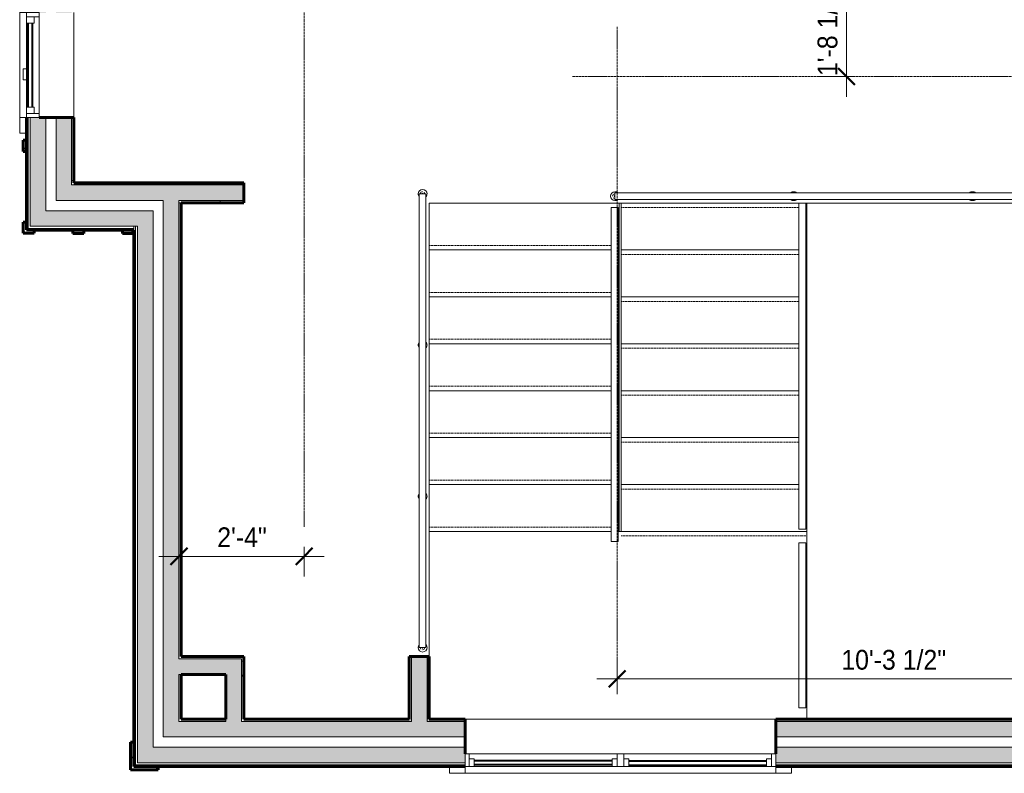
# Model space of a CAD drawing. Header units: inches. Extents: x -625 to 48, y -220 to 256.
# Tile 1 of 9: x -549 to -328, y -183 to -14. Entities that reach past the tile are written whole.
import ezdxf

# ---------------------------------------------------------------- set-up
doc = ezdxf.new("R2010")
doc.units = ezdxf.units.IN
doc.header["$MEASUREMENT"] = 0
doc.linetypes.add('3B Center Short', pattern=[0.59375, 0.375, -0.0625, 0.09375, -0.0625])
doc.linetypes.add('Overhead 1_16_', pattern=[0.101562, 0.0625, -0.039062])
for name, color, linetype, lineweight in [('A-ANNO-DIMS', 1, 'Continuous', 9), ('A-ANNO-DIMS-48', 1, 'Continuous', 9), ('A-DETL', 5, 'Continuous', 9), ('A-FLOR-HRAL', 1, 'Continuous', 9), ('A-FLOR-OTLN', 6, 'Continuous', 18), ('A-FLOR-STRS', 2, 'Continuous', 9), ('A-GLAZ', 6, 'Continuous', 18), ('A-GLAZ-GLAS', 6, 'Continuous', 40), ('A-WALL', 2, 'Continuous', 18), ('A-WALL-MBNI', 2, 'Continuous', 18), ('A-WALL-PATT', 2, 'Continuous', 60), ('I-WALL', 2, 'Continuous', 18)]:
    doc.layers.add(name, color=color, linetype=linetype, lineweight=lineweight)
doc.styles.add('Arial_1', font='arial.ttf', dxfattribs={"width": 0.9, "height": 4.425898})
doc.dimstyles.new('Linear_-_3_32__Arial_Utility_Plans', dxfattribs={"dimscale": 12, "dimtxt": 4.5, "dimasz": 0.3125, "dimexe": 0.375, "dimexo": 0.375, "dimgap": 0.0625, "dimtad": 1, "dimrnd": 0.25, "dimzin": 3, "dimdsep": 46, "dimlunit": 4, "dimtxsty": 'Arial_1', "dimblk1": 'OBLIQUE', "dimblk2": 'OBLIQUE', "dimsah": 1, "dimcen": 0.09, "dimdle": 0.375, "dimazin": 0, "dimtfac": 1, "dimtix": 1, "dimtmove": 0, "dimatfit": 3, "dimfxl": 1, "dimtvp": 1, "dimfrac": 2, "dimtolj": 1, "dimtzin": 0, "dimarcsym": 2})
pattern_1 = [(135, (0, 0), (-4.006467, -4.006467), [])]
pattern_2 = [(0, (0, 0), (15.36, 3.84), [0.634, -10.886, 0.634, -10.886, -61.44]), (0, (0, 0), (15.36, 3.84), [-23.04, 0.634, -22.406, 0.634, -10.886, -26.88]), (0, (0, 0), (15.36, 3.84), [-57.6, 0.634, -7.046, 0.634, -18.566]), (120, (5.76, 1.92), (-11.005538, 11.38215), [0.634, -10.886, 0.634, -10.886, -61.44]), (120, (5.76, 1.92), (-11.005538, 11.38215), [-23.04, 0.634, -22.406, 0.634, -10.886, -26.88]), (120, (5.76, 1.92), (-11.005538, 11.38215), [-57.6, 0.634, -7.046, 0.634, -18.566]), (240, (7.68, 9.6), (-4.354462, -15.22215), [0.634, -10.886, 0.634, -10.886, -61.44]), (240, (7.68, 9.6), (-4.354462, -15.22215), [-23.04, 0.634, -22.406, 0.634, -10.886, -26.88]), (240, (7.68, 9.6), (-4.354462, -15.22215), [-57.6, 0.634, -7.046, 0.634, -18.566])]
pattern_3 = [(45, (0, 0), (-4.006467, 4.006467), []), (135, (0, 0), (-4.006467, -4.006467), [])]

# ---------------------------------------------------------------- blocks, each defined once
blk = doc.blocks.new('Single Casement - 2050CS-2109808-Second Floor Utility Plan')
at = {"layer": 'A-GLAZ'}
for p, q in [((-11.75, 6.81), (-15.25, 6.81)), ((-15.25, 6.81), (-15.25, 5.31)), ((-11.75, 5.31), (-11.75, 6.81)), ((-11.75, 6.81), (11.75, 6.81)), ((15.25, 6.81), (11.75, 6.81)), ((11.75, 6.81), (11.75, 5.31)), ((15.25, 5.31), (15.25, 6.81)), ((11.75, 5.31), (-11.75, 5.31)), ((-11.75, 5.31), (-11.75, 2.44)), ((-10.83, 2.44), (-10.83, 5.31)), ((-10.83, 5.31), (-9.38, 5.31)), ((-9.38, 5.31), (-9.38, 3.6)), ((9.37, 5.31), (-0.73, 5.31)), ((10.83, 5.31), (9.37, 5.31)), ((9.37, 5.31), (9.37, 3.6)), ((9.37, 3.6), (9.37, 5.31)), ((10.83, 5.31), (10.83, 2.44)), ((11.75, 2.44), (11.75, 5.31)), ((-11.75, 2.44), (11.75, 2.44)), ((-9.38, 3.6), (-10.83, 3.6)), ((9.37, 3.6), (10.83, 3.6))]:
    blk.add_line(p, q, dxfattribs=at)
at = {"layer": 'A-GLAZ-GLAS'}
for p, q in [((9.37, 5), (-9.38, 5)), ((9.37, 4), (-9.38, 4))]:
    blk.add_line(p, q, dxfattribs=at)
blk = doc.blocks.new('Double Casement - _2_211510CS-2775949-Second Floor Utility Plan')
at = {"layer": 'A-GLAZ'}
for p, q in [((-34.75, 6.81), (-38.25, 6.81)), ((-38.25, 6.81), (-38.25, 5.31)), ((-34.75, 5.31), (-34.75, 6.81)), ((-34.75, 6.81), (34.75, 6.81)), ((38.25, 6.81), (34.75, 6.81)), ((34.75, 6.81), (34.75, 5.31)), ((38.25, 5.31), (38.25, 6.81)), ((34.75, 5.31), (-34.75, 5.31)), ((-34.75, 5.31), (-34.75, 2.44)), ((-33.83, 2.44), (-33.83, 5.31)), ((-33.83, 5.31), (-32.68, 5.31)), ((-32.68, 5.31), (-32.68, 3.59)), ((-1.86, 5.31), (-0.73, 5.31)), ((-1.86, 3.59), (-1.86, 5.31)), ((-0.73, 5.31), (-0.73, 2.44)), ((0.73, 5.31), (0.73, 2.44)), ((1.86, 5.31), (0.73, 5.31)), ((1.86, 3.59), (1.86, 5.31)), ((33.83, 5.31), (32.68, 5.31)), ((32.68, 5.31), (32.68, 3.59)), ((33.83, 5.31), (33.83, 2.44)), ((34.75, 2.44), (34.75, 5.31)), ((-34.75, 2.44), (34.75, 2.44)), ((-32.68, 3.59), (-33.83, 3.59)), ((-0.73, 3.59), (-1.86, 3.59)), ((0.73, 3.59), (1.86, 3.59)), ((32.68, 3.59), (33.83, 3.59))]:
    blk.add_line(p, q, dxfattribs=at)
at = {"layer": 'A-GLAZ-GLAS'}
for p, q in [((-1.86, 5), (-32.68, 5)), ((1.86, 4.93), (32.68, 4.93)), ((-1.86, 3.99), (-32.68, 3.99)), ((1.86, 4.05), (32.68, 4.05))]:
    blk.add_line(p, q, dxfattribs=at)
blk = doc.blocks.new('Railing - Post-Round-Core Mounting-1646273-Second Floor Utility Plan')
at = {"layer": 'A-FLOR-HRAL'}
for radius, start, end in [(0.999976, 0, 180), (0.501495, 90, 178.01719008), (0.141713, 9.92324709, 170.07675291), (0.501495, 1.98280992, 45), (0.999976, 180, 220.25966122), (0.999976, 319.74033878, 360)]:
    blk.add_arc((0, -0.015625), radius, start, end, dxfattribs=at)
blk = doc.blocks.new('Railing - Post-Round-Core Mounting-V3-Second Floor Utility Plan')
at = {"layer": 'A-FLOR-HRAL'}
for radius, start, end in [(0.999976, 139.7520567, 180), (0.999976, 0, 40.2479433), (0.999976, 180, 360), (0.501495, 180, 225), (0.141713, 180, 0), (0.501495, 270, 0)]:
    blk.add_arc((0, -0.015625), radius, start, end, dxfattribs=at)
blk = doc.blocks.new('Railing - Post-Round-Core Mounting-V4-Second Floor Utility Plan')
at = {"layer": 'A-FLOR-HRAL'}
for start, end in [(139.7520567, 180), (0, 40.2479433), (180, 220.2479433), (319.7520567, 360)]:
    blk.add_arc((0, -0.015625), 0.999976, start, end, dxfattribs=at)
blk = doc.blocks.new('Railing - Railing-713493-Second Floor Utility Plan')
at = {"layer": 'A-FLOR-HRAL'}
for p, q in [((-459.29, -52.92), (-459.29, -154.42)), ((-459.29, -52.92), (-457.79, -52.92)), ((-457.79, -154.42), (-457.79, -52.92)), ((-457.79, -154.42), (-459.29, -154.42))]:
    blk.add_line(p, q, dxfattribs=at)
at = {"rotation": 180}
for name, p in [('Railing - Post-Round-Core Mounting-V3-Second Floor Utility Plan', (-458.54, -52.92)), ('Railing - Post-Round-Core Mounting-V4-Second Floor Utility Plan', (-458.54, -86.75)), ('Railing - Post-Round-Core Mounting-V4-Second Floor Utility Plan', (-458.54, -120.58)), ('Railing - Post-Round-Core Mounting-1646273-Second Floor Utility Plan', (-458.54, -154.42))]:
    blk.add_blockref(name, p, dxfattribs=at)
blk = doc.blocks.new('Railing - Post-Round-Core Mounting-V5-Second Floor Utility Plan')
at = {"layer": 'A-FLOR-HRAL'}
for radius, start, end in [(0.999976, 0, 180), (0.501495, 90, 178.01719008), (0.141713, 9.92324709, 170.07675291), (0.501495, 1.98280992, 45), (0.999976, 180, 220.25388961), (0.999976, 319.7520567, 360)]:
    blk.add_arc((0, -0.015625), radius, start, end, dxfattribs=at)
blk = doc.blocks.new('Railing - Post-Round-Core Mounting-V6-Second Floor Utility Plan')
at = {"layer": 'A-FLOR-HRAL'}
for radius, start, end in [(0.999976, 139.7520567, 180), (0.999976, 0, 40.25360207), (0.999976, 180, 360), (0.501495, 180, 225), (0.141713, 180, 0), (0.501495, 272.17470154, 0)]:
    blk.add_arc((0, -0.015625), radius, start, end, dxfattribs=at)
blk = doc.blocks.new('Railing - Railing-894671-Second Floor Utility Plan')
at = {"layer": 'A-FLOR-HRAL'}
for p, q in [((-215.54, -52.67), (-415.54, -52.67)), ((-415.54, -54.17), (-415.54, -52.67)), ((-215.54, -52.67), (-215.54, -54.17)), ((-415.54, -54.17), (-215.54, -54.17))]:
    blk.add_line(p, q, dxfattribs=at)
at = {"extrusion": (0, 0, -1), "zscale": -1, "rotation": 270}
for name, p in [('Railing - Post-Round-Core Mounting-V5-Second Floor Utility Plan', (415.54, -53.42)), ('Railing - Post-Round-Core Mounting-V4-Second Floor Utility Plan', (375.54, -53.42)), ('Railing - Post-Round-Core Mounting-V4-Second Floor Utility Plan', (335.54, -53.42)), ('Railing - Post-Round-Core Mounting-V4-Second Floor Utility Plan', (295.54, -53.42)), ('Railing - Post-Round-Core Mounting-V4-Second Floor Utility Plan', (255.54, -53.42)), ('Railing - Post-Round-Core Mounting-V6-Second Floor Utility Plan', (215.54, -53.42))]:
    blk.add_blockref(name, p, dxfattribs=at)
blk = doc.blocks.new('Railing - Railing-1626505-Second Floor Utility Plan')
at = {"layer": 'A-FLOR-HRAL'}
for p, q in [((-416.32, -55.92), (-414.82, -55.92)), ((-416.32, -130.67), (-416.32, -55.92)), ((-414.82, -130.67), (-414.82, -55.92)), ((-414.82, -130.67), (-416.32, -130.67))]:
    blk.add_line(p, q, dxfattribs=at)
blk = doc.blocks.new('Railing - Railing-1626509-Second Floor Utility Plan')
at = {"layer": 'A-FLOR-HRAL'}
for p, q in [((-374.34, -131), (-372.84, -131)), ((-374.34, -131), (-374.34, -167.92)), ((-372.84, -131), (-372.84, -167.92)), ((-372.84, -167.92), (-374.34, -167.92))]:
    blk.add_line(p, q, dxfattribs=at)
blk = doc.blocks.new('Railing - Railing-1627492-Second Floor Utility Plan')
at = {"layer": 'A-FLOR-HRAL'}
for p, q in [((-374.34, -54.95), (-374.34, -127.92)), ((-372.84, -54.95), (-372.84, -127.92)), ((-372.84, -127.92), (-374.34, -127.92))]:
    blk.add_line(p, q, dxfattribs=at)
blk = doc.blocks.new('DIMBLOCK22-Second Floor Utility Plan')
at = {"layer": 'A-ANNO-DIMS-48', "transparency": 16777216}
for p, q in [((-415.04, -163.27), (-415.04, -156.92)), ((-291.66, -163.27), (-291.66, -156.92)), ((-419.54, -161.42), (-291.66, -161.42)), ((-415.04, -161.42), (-415.04, -163.27)), ((-291.66, -161.42), (-291.66, -163.27))]:
    blk.add_line(p, q, dxfattribs=at)
at = {"layer": 'A-ANNO-DIMS-48', "lineweight": 50, "transparency": 16777216}
for p, q in [((-415.04, -161.42), (-413.16, -159.55)), ((-291.66, -161.42), (-289.78, -159.55)), ((-415.04, -161.42), (-416.91, -163.3)), ((-291.66, -161.42), (-293.53, -163.3))]:
    blk.add_line(p, q, dxfattribs=at)
at = {"layer": 'A-ANNO-DIMS-48', "color": 0, "transparency": 16777216, "insert": (-364.88, -154.93), "char_height": 4.426, "width": 27.6646, "attachment_point": 1, "line_spacing_factor": 0.938532, "style": 'Arial_1'}
blk.add_mtext('10\'-3 1/2"', dxfattribs=at)
blk = doc.blocks.new('_Oblique')
at = {"color": 0, "linetype": 'ByBlock', "lineweight": -2}
blk.add_line((-0.5, -0.5), (0.5, 0.5), dxfattribs=at)
blk = doc.blocks.new('DIMBLOCK24-Second Floor Utility Plan')
at = {"layer": 'A-ANNO-DIMS-48', "transparency": 16777216}
for p, q in [((-513.04, -135.86), (-513.04, -129.51)), ((-485.04, -131.87), (-485.04, -138.51)), ((-485.04, -134.01), (-485.04, -131.87)), ((-517.54, -134.01), (-480.54, -134.01)), ((-513.04, -134.01), (-513.04, -135.86))]:
    blk.add_line(p, q, dxfattribs=at)
at = {"layer": 'A-ANNO-DIMS-48', "lineweight": 50, "transparency": 16777216}
for p, q in [((-513.04, -134.01), (-511.16, -132.13)), ((-485.04, -134.01), (-483.16, -132.13)), ((-513.04, -134.01), (-514.91, -135.88)), ((-485.04, -134.01), (-486.91, -135.88))]:
    blk.add_line(p, q, dxfattribs=at)
at = {"layer": 'A-ANNO-DIMS-48', "color": 0, "transparency": 16777216, "insert": (-504.47, -127.52), "char_height": 4.426, "width": 13.0431, "attachment_point": 1, "line_spacing_factor": 0.938532, "style": 'Arial_1'}
blk.add_mtext('2\'-4"', dxfattribs=at)
blk = doc.blocks.new('DIMBLOCK27-Second Floor Utility Plan')
at = {"layer": 'A-ANNO-DIMS-48', "transparency": 16777216}
for p, q in [((-363.7, -31.17), (-363.7, -1.92)), ((-361.85, -6.42), (-368.2, -6.42)), ((-363.7, -6.42), (-361.85, -6.42)), ((-361.85, -26.67), (-368.2, -26.67)), ((-363.7, -26.67), (-361.85, -26.67))]:
    blk.add_line(p, q, dxfattribs=at)
at = {"layer": 'A-ANNO-DIMS-48', "lineweight": 50, "transparency": 16777216}
for p, q in [((-363.7, -6.42), (-365.58, -4.54)), ((-363.7, -6.42), (-361.83, -8.29)), ((-363.7, -26.67), (-365.58, -24.79)), ((-363.7, -26.67), (-361.83, -28.54))]:
    blk.add_line(p, q, dxfattribs=at)
at = {"layer": 'A-ANNO-DIMS-48', "color": 0, "transparency": 16777216, "insert": (-370.19, -26.55), "char_height": 4.426, "width": 24.0092, "attachment_point": 1, "rotation": 90, "line_spacing_factor": 0.938532, "style": 'Arial_1'}
blk.add_mtext('1\'-8 1/4"', dxfattribs=at)

msp = doc.modelspace()

# ---------------------------------------------------------------- hatches: boundary and pattern name
at = {"layer": 'A-WALL-PATT'}
h = msp.add_hatch(color=256, dxfattribs=at)
h.paths.add_polyline_path([(-546.286, -60.168), (-542.786, -60.168), (-542.786, -35.855), (-546.286, -35.855), (-546.286, -57.718)], flags=0)
h.paths.add_polyline_path([(-544.286, -12.355), (-542.786, -12.355), (-542.786, 24.145), (-546.286, 24.145), (-546.286, -12.355)], flags=0)
h.paths.add_polyline_path([(-546.286, 47.645), (-542.786, 47.645), (-542.786, 68.332), (-546.286, 68.332), (-546.286, 62.082)], flags=0)
h = msp.add_hatch(color=256, dxfattribs=at)
h.paths.add_polyline_path([(-537.036, -54.418), (-537.036, -35.855), (-540.536, -35.855), (-540.536, -54.418)], flags=0)
h.paths.add_polyline_path([(-540.536, -12.355), (-537.036, -12.355), (-537.036, 24.145), (-540.536, 24.145)], flags=0)
h.paths.add_polyline_path([(-537.036, 47.645), (-537.036, 62.582), (-540.536, 62.582), (-540.536, 47.645)], flags=0)
at = {"layer": 'A-WALL-PATT', "lineweight": 9}
h = msp.add_hatch(dxfattribs=at)
h.set_pattern_fill('FP_2', color=256, style=0, pattern_type=2)
h.set_pattern_definition(pattern_2)
h.paths.add_polyline_path([(-537.036, -50.918), (-536.536, -50.918), (-536.536, -35.855), (-537.036, -35.855), (-537.036, -40.585)], flags=0)
h.paths.add_polyline_path([(-536.536, -12.355), (-536.536, 24.145), (-537.036, 24.145), (-537.036, -12.355)], flags=0)
h.paths.add_polyline_path([(-536.536, 47.645), (-536.536, 62.082), (-537.036, 62.082), (-537.036, 47.645)], flags=0)
h = msp.add_hatch(dxfattribs=at)
h.set_pattern_fill('FP_3', color=256, style=0, pattern_type=2)
h.set_pattern_definition(pattern_3)
h.paths.add_polyline_path([(-547.911, -43.411), (-547.161, -43.411), (-547.161, -40.911), (-547.911, -40.911)], flags=0)
h = msp.add_hatch(dxfattribs=at)
h.set_pattern_fill('FP_2', color=256, style=0, pattern_type=2)
h.set_pattern_definition(pattern_2)
h.paths.add_polyline_path([(-536.536, -50.918), (-513.036, -50.918), (-513.036, -50.418), (-536.536, -50.418)], flags=0)
h = msp.add_hatch(dxfattribs=at)
h.set_pattern_fill('FP_2', color=256, style=0, pattern_type=2)
h.set_pattern_definition(pattern_2)
h.paths.add_polyline_path([(-498.536, -50.918), (-498.536, -50.418), (-513.036, -50.418), (-513.036, -50.918)], flags=0)
at = {"layer": 'A-WALL-PATT'}
for points in [[(-514.295, -54.418), (-513.036, -54.418), (-513.036, -50.918), (-537.036, -50.918), (-537.036, -54.418), (-516.536, -54.418)], [(-513.036, -54.418), (-498.536, -54.418), (-498.536, -50.918), (-513.036, -50.918)], [(-513.036, -174.418), (-513.036, -54.418), (-516.536, -54.418), (-516.536, -174.418), (-514.295, -174.418)], [(-522.286, -60.168), (-518.786, -60.168), (-518.786, -56.668), (-542.786, -56.668), (-542.786, -60.168), (-522.786, -60.168)], [(-518.786, -180.168), (-518.786, -60.168), (-522.286, -60.168), (-522.286, -180.168)], [(-457.536, -170.918), (-457.536, -156.418), (-461.036, -156.418), (-461.036, -170.918)], [(-499.036, -170.918), (-499.036, -160.418), (-502.536, -160.418), (-502.536, -170.918)]]:
    msp.add_hatch(color=256, dxfattribs=at).paths.add_polyline_path(points, flags=0)
at = {"layer": 'A-WALL-PATT', "lineweight": 9}
h = msp.add_hatch(dxfattribs=at)
h.set_pattern_fill('FP_2', color=256, style=0, pattern_type=2)
h.set_pattern_definition(pattern_2)
h.paths.add_polyline_path([(-512.536, -54.918), (-498.536, -54.918), (-498.536, -54.418), (-513.036, -54.418), (-513.036, -54.918)], flags=0)
h = msp.add_hatch(dxfattribs=at)
h.set_pattern_fill('FP_2', color=256, style=0, pattern_type=2)
h.set_pattern_definition(pattern_2)
h.paths.add_polyline_path([(-512.536, -170.918), (-512.536, -160.418), (-513.036, -160.418), (-513.036, -170.918)], flags=0)
h.paths.add_polyline_path([(-513.036, -156.418), (-512.536, -156.418), (-512.536, -54.918), (-513.036, -54.918), (-513.036, -143.384)], flags=0)
h = msp.add_hatch(dxfattribs=at)
h.set_pattern_fill('FP_3', color=256, style=0, pattern_type=2)
h.set_pattern_definition(pattern_3)
h.paths.add_polyline_path([(-547.911, -61.73), (-545.411, -61.73), (-545.411, -60.98), (-547.161, -60.98), (-547.161, -59.23), (-547.911, -59.23)], flags=0)
h = msp.add_hatch(dxfattribs=at)
h.set_pattern_fill('FP_3', color=256, style=0, pattern_type=2)
h.set_pattern_definition(pattern_3)
h.paths.add_polyline_path([(-536.786, -61.793), (-534.286, -61.793), (-534.286, -61.043), (-536.786, -61.043)], flags=0)
h = msp.add_hatch(dxfattribs=at)
h.set_pattern_fill('FP_3', color=256, style=0, pattern_type=2)
h.set_pattern_definition(pattern_3)
h.paths.add_polyline_path([(-525.661, -61.793), (-523.161, -61.793), (-523.161, -61.043), (-525.661, -61.043)], flags=0)
h = msp.add_hatch(dxfattribs=at)
h.set_pattern_fill('FP_1', color=256, style=0, pattern_type=2)
h.set_pattern_definition(pattern_1)
h.paths.add_polyline_path([(-522.786, -181.043), (-522.786, -60.168), (-523.161, -60.168), (-523.161, -181.043)], flags=0)
at = {"layer": 'A-WALL-PATT', "lineweight": 18}
msp.add_hatch(color=256, dxfattribs=at).paths.add_polyline_path([(-512.536, -160.418), (-499.036, -160.418), (-499.036, -156.918), (-513.036, -156.918), (-513.036, -160.418)], flags=0)
at = {"layer": 'A-WALL-PATT', "lineweight": 9}
h = msp.add_hatch(dxfattribs=at)
h.set_pattern_fill('FP_2', color=256, style=0, pattern_type=2)
h.set_pattern_definition(pattern_2)
h.paths.add_polyline_path([(-498.536, -170.918), (-498.536, -156.918), (-499.036, -156.918), (-499.036, -170.918)], flags=0)
h = msp.add_hatch(dxfattribs=at)
h.set_pattern_fill('FP_2', color=256, style=0, pattern_type=2)
h.set_pattern_definition(pattern_2)
h.paths.add_polyline_path([(-457.536, -170.418), (-457.036, -170.418), (-457.036, -156.418), (-457.536, -156.418), (-457.536, -160.518)], flags=0)
at = {"layer": 'A-WALL-PATT'}
h = msp.add_hatch(color=256, dxfattribs=at)
h.paths.add_polyline_path([(-51.536, -174.418), (-51.536, -170.918), (-91.537, -170.918), (-91.537, -174.418), (-52.036, -174.418)], flags=0)
h.paths.add_polyline_path([(-479.108, -174.418), (-449.036, -174.418), (-449.036, -170.918), (-513.036, -170.918), (-513.036, -174.418), (-496.702, -174.418)], flags=0)
h.paths.add_polyline_path([(-305.036, -174.418), (-305.036, -170.918), (-379.536, -170.918), (-379.536, -174.418), (-338.357, -174.418)], flags=0)
h.paths.add_polyline_path([(-161.037, -174.418), (-161.037, -170.918), (-235.536, -170.918), (-235.536, -174.418), (-197.606, -174.418)], flags=0)
at = {"layer": 'A-WALL-PATT', "lineweight": 9}
h = msp.add_hatch(dxfattribs=at)
h.set_pattern_fill('FP_2', color=256, style=0, pattern_type=2)
h.set_pattern_definition(pattern_2)
h.paths.add_polyline_path([(-56.856, -170.918), (-52.036, -170.918), (-52.036, -170.418), (-91.537, -170.418), (-91.537, -170.918)], flags=0)
h.paths.add_polyline_path([(-379.536, -170.918), (-305.036, -170.918), (-305.036, -170.418), (-379.536, -170.418)], flags=0)
h.paths.add_polyline_path([(-235.536, -170.918), (-212.036, -170.918), (-212.036, -170.418), (-235.536, -170.418)], flags=0)
h.paths.add_polyline_path([(-161.037, -170.918), (-161.037, -170.418), (-208.536, -170.418), (-208.536, -170.918), (-197.606, -170.918)], flags=0)
h.paths.add_polyline_path([(-498.536, -170.918), (-461.036, -170.918), (-461.036, -170.418), (-498.536, -170.418)], flags=0)
h.paths.add_polyline_path([(-502.536, -170.918), (-502.536, -170.418), (-512.536, -170.418), (-512.536, -170.918)], flags=0)
h.paths.add_polyline_path([(-449.036, -170.918), (-449.036, -170.418), (-457.536, -170.418), (-457.536, -170.918)], flags=0)
h = msp.add_hatch(dxfattribs=at)
h.set_pattern_fill('FP_3', color=256, style=0, pattern_type=2)
h.set_pattern_definition(pattern_3)
h.paths.add_polyline_path([(-523.911, -181.793), (-517.661, -181.793), (-517.661, -181.043), (-523.161, -181.043), (-523.161, -175.543), (-523.911, -175.543), (-523.911, -177.651)], flags=0)
at = {"layer": 'A-WALL-PATT'}
h = msp.add_hatch(color=256, dxfattribs=at)
h.paths.add_polyline_path([(-512.536, -180.168), (-449.036, -180.168), (-449.036, -176.668), (-518.786, -176.668), (-518.786, -180.168)], flags=0)
h.paths.add_polyline_path([(-161.037, -180.168), (-161.037, -176.668), (-235.536, -176.668), (-235.536, -180.168), (-197.606, -180.168)], flags=0)
h.paths.add_polyline_path([(-45.786, -180.168), (-45.786, -176.668), (-91.537, -176.668), (-91.537, -180.168), (-52.036, -180.168)], flags=0)
h.paths.add_polyline_path([(-305.036, -180.168), (-305.036, -176.668), (-379.536, -176.668), (-379.536, -180.168), (-338.357, -180.168)], flags=0)
at = {"layer": 'A-WALL-PATT', "lineweight": 9}
h = msp.add_hatch(dxfattribs=at)
h.set_pattern_fill('FP_1', color=256, style=0, pattern_type=2)
h.set_pattern_definition(pattern_1)
h.paths.add_polyline_path([(-161.037, -181.043), (-161.037, -180.668), (-235.536, -180.668), (-235.536, -181.043), (-197.606, -181.043)], flags=0)
h.paths.add_polyline_path([(-41.786, -181.043), (-41.786, -180.668), (-91.537, -180.668), (-91.537, -181.043), (-52.036, -181.043)], flags=0)
h.paths.add_polyline_path([(-512.536, -181.043), (-449.036, -181.043), (-449.036, -180.668), (-522.786, -180.668), (-522.786, -181.043)], flags=0)
h.paths.add_polyline_path([(-305.036, -181.043), (-305.036, -180.668), (-379.536, -180.668), (-379.536, -181.043), (-338.357, -181.043)], flags=0)

# ---------------------------------------------------------------- linework, layer by layer
at = {"layer": 'A-DETL', "linetype": '3B Center Short'}
for p, q in [((-485.037, 21.918), (-485.037, -127.366)), ((-415.039, -15.519), (-415.039, -164.803)), ((-425.036, -26.668), (-77.036, -26.668))]:
    msp.add_line(p, q, dxfattribs=at)
at = {"layer": 'A-FLOR-OTLN'}
for p, q in [((-457.036, -54.95), (-212.536, -54.95)), ((-457.036, -156.418), (-457.036, -54.95))]:
    msp.add_line(p, q, dxfattribs=at)
at = {"layer": 'A-FLOR-STRS'}
for p, q in [((-457.035, -54.95), (-414.567, -54.95)), ((-414.567, -65.45), (-414.567, -54.95)), ((-414.09, -54.95), (-414.09, -65.45)), ((-372.59, -54.95), (-372.59, -65.45)), ((-457.035, -65.45), (-416.317, -65.45)), ((-414.817, -65.45), (-414.567, -65.45)), ((-414.567, -75.95), (-414.567, -65.45)), ((-414.09, -65.45), (-414.09, -75.95)), ((-374.34, -65.45), (-414.09, -65.45)), ((-372.59, -65.45), (-372.84, -65.45)), ((-372.59, -65.45), (-372.59, -75.95)), ((-457.035, -75.95), (-416.317, -75.95)), ((-414.817, -75.95), (-414.567, -75.95)), ((-414.567, -86.45), (-414.567, -75.95)), ((-414.09, -75.95), (-414.09, -86.45)), ((-374.34, -75.95), (-414.09, -75.95)), ((-372.59, -75.95), (-372.84, -75.95)), ((-372.59, -75.95), (-372.59, -86.45)), ((-457.035, -86.45), (-416.317, -86.45)), ((-414.817, -86.45), (-414.567, -86.45)), ((-414.567, -96.95), (-414.567, -86.45)), ((-414.09, -86.45), (-414.09, -96.95)), ((-374.34, -86.45), (-414.09, -86.45)), ((-372.59, -86.45), (-372.84, -86.45)), ((-372.59, -86.45), (-372.59, -96.95)), ((-457.035, -96.95), (-416.317, -96.95)), ((-414.817, -96.95), (-414.567, -96.95)), ((-414.567, -107.45), (-414.567, -96.95)), ((-414.09, -96.95), (-414.09, -107.45)), ((-374.34, -96.95), (-414.09, -96.95)), ((-372.59, -96.95), (-372.84, -96.95)), ((-372.59, -96.95), (-372.59, -107.45)), ((-457.035, -107.45), (-416.317, -107.45)), ((-414.817, -107.45), (-414.567, -107.45)), ((-414.567, -117.95), (-414.567, -107.45)), ((-414.09, -107.45), (-414.09, -117.95)), ((-374.34, -107.45), (-414.09, -107.45)), ((-372.59, -107.45), (-372.84, -107.45)), ((-372.59, -107.45), (-372.59, -117.95)), ((-457.035, -117.95), (-416.317, -117.95)), ((-414.817, -117.95), (-414.567, -117.95)), ((-414.567, -128.45), (-414.567, -117.95)), ((-414.09, -117.95), (-414.09, -128.45)), ((-374.34, -117.95), (-414.09, -117.95)), ((-372.59, -117.95), (-372.84, -117.95)), ((-372.59, -117.95), (-372.59, -128.45)), ((-457.035, -128.45), (-416.317, -128.45)), ((-414.817, -128.45), (-414.567, -128.45)), ((-414.09, -128.45), (-414.567, -128.45)), ((-372.59, -128.45), (-414.09, -128.45)), ((-372.59, -170.418), (-372.59, -128.45))]:
    msp.add_line(p, q, dxfattribs=at)
at = {"layer": 'A-FLOR-STRS', "linetype": 'Overhead 1_16_'}
for p, q in [((-374.34, -55.95), (-414.09, -55.95)), ((-372.59, -55.95), (-372.84, -55.95)), ((-457.035, -64.45), (-416.317, -64.45)), ((-414.817, -64.45), (-414.567, -64.45)), ((-374.34, -66.45), (-414.09, -66.45)), ((-372.59, -66.45), (-372.84, -66.45)), ((-457.035, -74.95), (-416.317, -74.95)), ((-414.817, -74.95), (-414.567, -74.95)), ((-374.34, -76.95), (-414.09, -76.95)), ((-372.59, -76.95), (-372.84, -76.95)), ((-457.035, -85.45), (-416.317, -85.45)), ((-414.817, -85.45), (-414.567, -85.45)), ((-374.34, -87.45), (-414.09, -87.45)), ((-372.59, -87.45), (-372.84, -87.45)), ((-457.035, -95.95), (-416.317, -95.95)), ((-414.817, -95.95), (-414.567, -95.95)), ((-374.34, -97.95), (-414.09, -97.95)), ((-372.59, -97.95), (-372.84, -97.95)), ((-457.035, -106.45), (-416.317, -106.45)), ((-414.817, -106.45), (-414.567, -106.45)), ((-374.34, -108.45), (-414.09, -108.45)), ((-372.59, -108.45), (-372.84, -108.45)), ((-457.035, -116.95), (-416.317, -116.95)), ((-414.817, -116.95), (-414.567, -116.95)), ((-374.34, -118.95), (-414.09, -118.95)), ((-372.59, -118.95), (-372.84, -118.95)), ((-457.035, -127.45), (-416.317, -127.45)), ((-414.817, -127.45), (-414.567, -127.45)), ((-372.59, -129.45), (-414.09, -129.45))]:
    msp.add_line(p, q, dxfattribs=at)
at = {"layer": 'A-WALL'}
for p, q in [((-536.536, -12.355), (-536.536, -35.855)), ((-546.786, -60.668), (-546.786, -35.855)), ((-546.286, -60.168), (-546.286, -35.855)), ((-542.786, -56.668), (-542.786, -35.855)), ((-540.536, -54.418), (-540.536, -35.855)), ((-537.036, -50.918), (-537.036, -35.855)), ((-513.036, -50.918), (-537.036, -50.918)), ((-516.536, -54.418), (-540.536, -54.418)), ((-516.536, -174.418), (-516.536, -54.418)), ((-513.036, -156.418), (-513.036, -54.918)), ((-518.786, -56.668), (-542.786, -56.668)), ((-518.786, -176.668), (-518.786, -56.668)), ((-523.161, -60.668), (-546.786, -60.668)), ((-522.286, -60.168), (-546.286, -60.168)), ((-523.161, -60.168), (-523.161, -61.043)), ((-522.786, -180.668), (-522.786, -60.168)), ((-522.286, -180.168), (-522.286, -60.168)), ((-512.536, -160.418), (-513.036, -160.418)), ((-513.036, -170.918), (-513.036, -160.418)), ((-502.536, -170.918), (-513.036, -170.918)), ((-502.536, -170.918), (-502.536, -170.418)), ((-461.036, -170.918), (-498.536, -170.918)), ((-449.036, -170.918), (-457.536, -170.918)), ((-449.036, -170.418), (-379.536, -170.418)), ((-305.036, -170.918), (-379.536, -170.918)), ((-449.036, -174.418), (-516.536, -174.418)), ((-305.036, -174.418), (-379.536, -174.418)), ((-449.036, -176.668), (-518.786, -176.668)), ((-305.036, -176.668), (-379.536, -176.668)), ((-449.036, -180.168), (-522.286, -180.168)), ((-305.036, -180.168), (-379.536, -180.168)), ((-449.036, -180.668), (-522.786, -180.668)), ((-305.036, -180.668), (-379.536, -180.668))]:
    msp.add_line(p, q, dxfattribs=at)
at = {"layer": 'A-WALL', "lineweight": 60}
for p, q in [((-547.161, -60.98), (-547.161, -35.855)), ((-536.536, -35.855), (-544.286, -35.855)), ((-536.536, -50.418), (-536.536, -35.855)), ((-547.161, -40.911), (-547.911, -40.911)), ((-547.911, -40.911), (-547.911, -43.411)), ((-547.911, -43.411), (-547.161, -43.411)), ((-513.036, -50.418), (-536.536, -50.418)), ((-512.536, -156.418), (-512.536, -54.918)), ((-547.161, -59.23), (-547.911, -59.23)), ((-547.911, -59.23), (-547.911, -61.73)), ((-547.161, -60.98), (-545.411, -60.98)), ((-545.411, -61.73), (-545.411, -60.98)), ((-523.161, -61.043), (-545.411, -61.043)), ((-536.786, -61.043), (-536.786, -61.793)), ((-534.286, -61.793), (-534.286, -61.043)), ((-525.661, -61.043), (-525.661, -61.793)), ((-523.161, -175.543), (-523.161, -61.043)), ((-547.911, -61.73), (-545.411, -61.73)), ((-536.786, -61.793), (-534.286, -61.793)), ((-525.661, -61.793), (-523.161, -61.793)), ((-512.536, -170.418), (-512.536, -160.418)), ((-502.536, -170.418), (-512.536, -170.418)), ((-461.536, -170.418), (-498.536, -170.418)), ((-449.036, -170.418), (-457.036, -170.418)), ((-449.036, -178.168), (-449.036, -170.418)), ((-305.036, -170.418), (-379.536, -170.418)), ((-379.536, -170.418), (-379.536, -178.168)), ((-523.161, -175.543), (-523.911, -175.543)), ((-523.911, -175.543), (-523.911, -181.793)), ((-523.161, -181.043), (-523.161, -175.543)), ((-523.911, -181.793), (-517.661, -181.793)), ((-523.161, -181.043), (-449.036, -181.043)), ((-517.661, -181.793), (-517.661, -181.043)), ((-379.536, -181.043), (-305.036, -181.043))]:
    msp.add_line(p, q, dxfattribs=at)
at = {"layer": 'A-WALL-MBNI', "lineweight": 9}
for p, q in [((-547.911, -24.911), (-547.161, -24.911)), ((-547.911, -27.411), (-547.911, -24.911)), ((-547.161, -27.411), (-547.911, -27.411))]:
    msp.add_line(p, q, dxfattribs=at)
at = {"layer": 'I-WALL', "lineweight": 60}
for p, q in [((-498.536, -50.418), (-513.036, -50.418)), ((-498.536, -54.918), (-498.536, -50.418)), ((-512.536, -54.918), (-498.536, -54.918)), ((-498.536, -156.418), (-512.536, -156.418)), ((-498.536, -170.418), (-498.536, -156.418)), ((-457.036, -156.418), (-461.536, -156.418)), ((-461.536, -156.418), (-461.536, -170.418)), ((-457.036, -170.418), (-457.036, -156.418)), ((-512.536, -160.418), (-502.536, -160.418)), ((-502.536, -160.418), (-502.536, -170.418))]:
    msp.add_line(p, q, dxfattribs=at)
at = {"layer": 'I-WALL'}
for p, q in [((-498.536, -50.918), (-513.036, -50.918)), ((-498.536, -54.418), (-513.036, -54.418)), ((-513.036, -54.418), (-513.036, -54.918)), ((-513.036, -54.918), (-512.536, -54.918)), ((-513.036, -156.418), (-513.036, -156.918)), ((-499.036, -156.918), (-513.036, -156.918)), ((-499.036, -156.918), (-499.036, -170.918)), ((-461.036, -156.418), (-461.036, -170.918)), ((-457.536, -156.418), (-457.536, -170.918)), ((-499.036, -170.918), (-498.536, -170.918))]:
    msp.add_line(p, q, dxfattribs=at)

# ---------------------------------------------------------------- block references
at = {"layer": 'A-FLOR-HRAL'}
for name in ['Railing - Railing-713493-Second Floor Utility Plan', 'Railing - Railing-894671-Second Floor Utility Plan', 'Railing - Railing-1627492-Second Floor Utility Plan', 'Railing - Railing-1626505-Second Floor Utility Plan', 'Railing - Railing-1626509-Second Floor Utility Plan']:
    msp.add_blockref(name, (0, 0), dxfattribs=at)
at = {"layer": 'A-GLAZ'}
for name, p, rotation in [('Single Casement - 2050CS-2109808-Second Floor Utility Plan', (-541.849, -24.105), 89.9999999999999), ('Double Casement - _2_211510CS-2775949-Second Floor Utility Plan', (-414.286, -175.73), 180)]:
    msp.add_blockref(name, p, dxfattribs=dict(at, rotation=rotation))

# ---------------------------------------------------------------- dimensions: what is measured, and where the dimension line sits
at = {"layer": 'A-ANNO-DIMS'}
dim = msp.add_linear_dim(base=(-363.701, -6.418), p1=(-366.352, -26.668), p2=(-366.352, -6.418), angle=90, dimstyle='Linear_-_3_32__Arial_Utility_Plans', override={"dimpost": '<>', "dimfxl": 20.250028}, dxfattribs=at)
dim.commit()
dim.dimension.update_dxf_attribs({"geometry": 'DIMBLOCK27-Second Floor Utility Plan', "text_midpoint": (-366.739, -16.543)})
for base, p1, p2, override, picture, middle in [((-485.037, -134.008), (-513.036, -131.356), (-485.037, -127.366), {"dimpost": '<>', "dimfxl": 28.281653}, 'DIMBLOCK24-Second Floor Utility Plan', (-499.037, -131.036)), ((-291.66, -161.42), (-415.039, -158.769), (-291.66, -158.769), {"dimpost": '<>', "dimfxl": 123.378911}, 'DIMBLOCK22-Second Floor Utility Plan', (-353.349, -158.381))]:
    dim = msp.add_linear_dim(base=base, p1=p1, p2=p2, dimstyle='Linear_-_3_32__Arial_Utility_Plans', override=override, dxfattribs=at)
    dim.commit()
    dim.dimension.update_dxf_attribs({"geometry": picture, "text_midpoint": middle})

doc.saveas('drawing.dxf')
